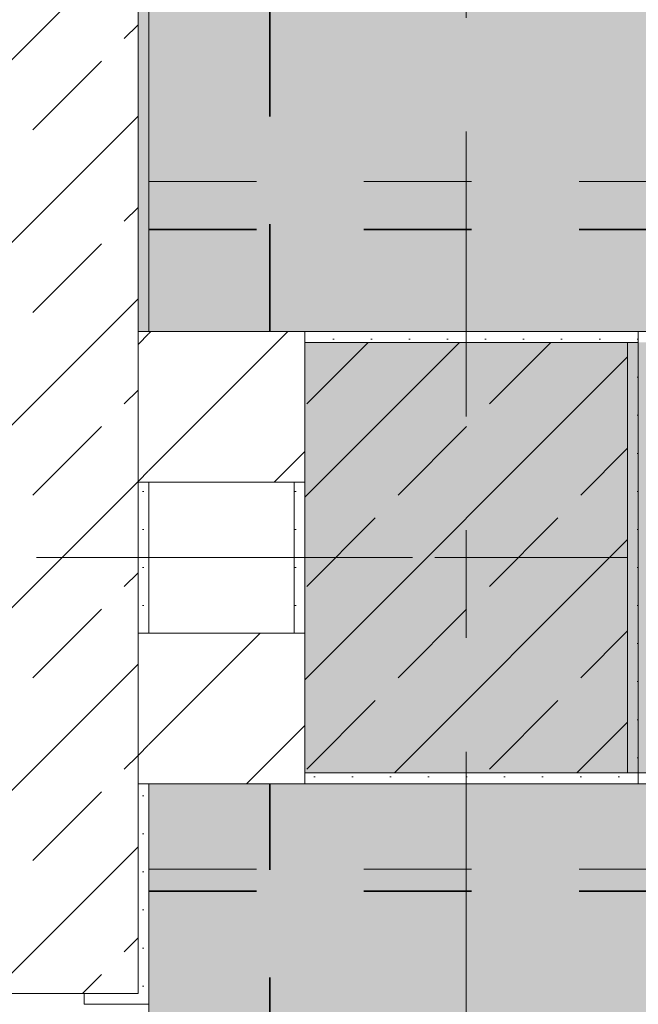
# Model space of a CAD drawing. Header units: metres. Extents: x -3.6 to 65.4, y -11 to 16.8.
# Tile 43 of 178: x 0.1 to 0.7, y 7.9 to 8.8. Entities that reach past the tile are written whole.
import ezdxf

# ---------------------------------------------------------------- set-up
doc = ezdxf.new("R2010")
doc.units = ezdxf.units.M
doc.header["$MEASUREMENT"] = 0
for name, pattern in [('Achse', [0.2, 0.1, -0.05, 0, -0.05]), ('Punktlinie weit', [0.06, 0.01, -0.05]), ('Strichlinie doppelt', [0.546806, 0.264583, -0.105833, 0.070556, -0.105833]), ('Wipeout_Contour', [1, 0, -1])]:
    doc.linetypes.add(name, pattern=pattern)
for name, color, linetype in [('154 - Bemaßung_ Beschriftung.Ausbau - Deckenspiegel', 7, 'Continuous'), ('451 - Universal.Achsen Raster', 7, 'Continuous'), ('604 - Struktur.Wand Aussen', 7, 'Continuous'), ('605 - Struktur.Wand Innen', 7, 'Continuous'), ('607 - Struktur.Stütze', 7, 'Continuous'), ('608 - Struktur.Träger', 7, 'Continuous'), ('Neubau_651 - Abdeckung.Decke abgehängt_ bekleidet', 7, 'Continuous'), ('Neubau_653 - Abdeckung.TB Verkofferung', 7, 'Continuous')]:
    doc.layers.add(name, color=color, linetype=linetype)
doc.styles.add('ERSTELLTER_STIL_2', font='txt')
doc.dimstyles.new('ERSTELLTER_STIL__1', dxfattribs={"dimtxt": 0.1, "dimasz": 0.0532, "dimexe": 0.18, "dimexo": 0.0625, "dimgap": 0, "dimtad": 1, "dimtih": 1, "dimtoh": 1, "dimzin": 0, "dimdsep": 46, "dimtxsty": 'ERSTELLTER_STIL_2', "dimblk": 'ARROWHEAD_2', "dimblk1": 'ARROWHEAD_2', "dimblk2": 'ARROWHEAD_2', "dimcen": 0.09, "dimse1": 1, "dimse2": 1, "dimclrd": 7, "dimclre": 7, "dimclrt": 7, "dimazin": 0, "dimtfac": 1, "dimtdec": 4, "dimtmove": 0, "dimatfit": 3, "dimfxl": 1, "dimtolj": 1, "dimtzin": 0, "dimarcsym": 0})
doc.dimstyles.new('ERSTELLTER_STIL__2', dxfattribs={"dimtxt": 0.1, "dimasz": 0.0532, "dimexe": 0.18, "dimexo": 0.0625, "dimgap": 0, "dimtad": 1, "dimtih": 1, "dimtoh": 1, "dimzin": 0, "dimdsep": 46, "dimtxsty": 'ERSTELLTER_STIL_2', "dimblk": 'ARROWHEAD_2', "dimblk1": 'ARROWHEAD_2', "dimblk2": 'ARROWHEAD_2', "dimcen": 0.09, "dimse1": 1, "dimse2": 1, "dimclrd": 7, "dimclre": 7, "dimclrt": 7, "dimazin": 0, "dimtfac": 1, "dimtdec": 4, "dimtmove": 2, "dimatfit": 3, "dimfxl": 1, "dimtolj": 1, "dimtzin": 0, "dimarcsym": 0})
doc.dimstyles.new('ERSTELLTER_STIL__3', dxfattribs={"dimtxt": 0.1, "dimasz": 0.0532, "dimexe": 0.18, "dimexo": 0.0625, "dimgap": 0, "dimtad": 1, "dimzin": 0, "dimdsep": 46, "dimtxsty": 'ERSTELLTER_STIL_2', "dimblk": 'ARROWHEAD_2', "dimblk1": 'ARROWHEAD_2', "dimblk2": 'ARROWHEAD_2', "dimcen": 0.09, "dimse1": 1, "dimse2": 1, "dimclrd": 7, "dimclre": 7, "dimclrt": 7, "dimazin": 0, "dimtfac": 1, "dimtdec": 4, "dimtmove": 0, "dimatfit": 3, "dimfxl": 1, "dimtolj": 1, "dimtzin": 0, "dimarcsym": 0})
doc.dimstyles.new('ERSTELLTER_STIL__5', dxfattribs={"dimtxt": 0.1, "dimasz": 0.0532, "dimexe": 0.18, "dimexo": 0.0625, "dimgap": 0, "dimtad": 1, "dimzin": 0, "dimdsep": 46, "dimtxsty": 'ERSTELLTER_STIL_2', "dimblk": 'ARROWHEAD_2', "dimblk1": 'ARROWHEAD_2', "dimblk2": 'ARROWHEAD_2', "dimcen": 0.09, "dimse1": 1, "dimse2": 1, "dimclrd": 7, "dimclre": 7, "dimclrt": 7, "dimazin": 0, "dimtfac": 1, "dimtdec": 4, "dimtmove": 2, "dimatfit": 3, "dimfxl": 1, "dimtolj": 1, "dimtzin": 0, "dimarcsym": 0})
pattern_1 = [(45, (0, 0), (-0.08485281, 0.08485281), []), (45, (-0.04243, 0.04243), (-0.08485281, 0.08485281), [0.09, -0.03])]
pattern_2 = [(45, (0, 0), (-0.01767767, 0.01767767), [0, -0.025])]
pattern_3 = [(45, (0, 0), (-0.0636396, 0.0636396), [])]
pattern_4 = [(90, (0, 0), (-0.1299038, 0), [0.075, -0.15]), (90, (-0.06495, 0.1125), (-0.1299038, 0), [0.075, -0.15]), (150, (5e-18, 0.075), (0.0649519, 0.1125), [0.075, -0.15]), (150, (-0.1299, 0.075), (0.0649519, 0.1125), [0.075, -0.15]), (210, (0, 0), (-0.0649519, 0.1125), [0.075, -0.15]), (210, (-0.1299, 8e-18), (-0.0649519, 0.1125), [0.075, -0.15])]

# ---------------------------------------------------------------- blocks, each defined once
blk = doc.blocks.new('*D199')
at = {"layer": '154 - Bemaßung_ Beschriftung.Ausbau - Deckenspiegel', "color": 7, "linetype": 'Continuous', "lineweight": 5}
for p, q in [((-0.67714, 8.01019), (-0.60714, 7.96977)), ((-0.58964, 7.98998), (-0.69464, 7.98998)), ((-0.64214, 7.70998), (-0.64214, 7.98998)), ((-0.67714, 7.73019), (-0.60714, 7.68977)), ((-0.58964, 7.70998), (-0.69464, 7.70998))]:
    blk.add_line(p, q, dxfattribs=at)
at = {"layer": '154 - Bemaßung_ Beschriftung.Ausbau - Deckenspiegel', "color": 7, "lineweight": 5, "insert": (-0.66214, 7.7741), "char_height": 0.1, "attachment_point": 7, "rotation": 90, "style": 'ERSTELLTER_STIL_2'}
blk.add_mtext('\\A1;{\\pql;\\fArial|b0|i0|c0|p38;28}', dxfattribs=at)
blk = doc.blocks.new('ARROWHEAD_2')
at = {"color": 0, "linetype": 'Continuous', "lineweight": 0}
for p, q in [((-0.378, -0.655), (0.378, 0.655)), ((0, 0), (-1, 0))]:
    blk.add_line(p, q, dxfattribs=at)
blk = doc.blocks.new('*D200')
at = {"layer": '154 - Bemaßung_ Beschriftung.Ausbau - Deckenspiegel', "color": 7, "linetype": 'Continuous', "lineweight": 5}
for p, q in [((-0.64214, 8.08998), (-0.64214, 8.12421)), ((-0.60714, 8.06978), (-0.67714, 8.11019)), ((-0.58964, 8.08998), (-0.69464, 8.08998)), ((-0.64214, 7.98998), (-0.64214, 8.08998)), ((-0.67714, 8.01019), (-0.60714, 7.96977)), ((-0.58964, 7.98998), (-0.69464, 7.98998))]:
    blk.add_line(p, q, dxfattribs=at)
at = {"layer": '154 - Bemaßung_ Beschriftung.Ausbau - Deckenspiegel', "color": 7, "lineweight": 5, "insert": (-0.69155, 8.02272), "char_height": 0.1, "attachment_point": 7, "rotation": 90, "style": 'ERSTELLTER_STIL_2'}
blk.add_mtext('\\A1;{\\pql;\\fArial|b0|i0|c0|p38;10}', dxfattribs=at)
blk = doc.blocks.new('*D201')
at = {"layer": '154 - Bemaßung_ Beschriftung.Ausbau - Deckenspiegel', "color": 7, "linetype": 'Continuous', "lineweight": 5}
for p, q in [((-0.67714, 8.62519), (-0.60714, 8.58477)), ((-0.58964, 8.60498), (-0.69464, 8.60498)), ((-0.64214, 8.50998), (-0.64214, 8.60498)), ((-0.67714, 8.53019), (-0.60714, 8.48978)), ((-0.58964, 8.50998), (-0.69464, 8.50998)), ((-0.64214, 8.47575), (-0.64214, 8.50998))]:
    blk.add_line(p, q, dxfattribs=at)
at = {"layer": '154 - Bemaßung_ Beschriftung.Ausbau - Deckenspiegel', "color": 7, "lineweight": 5, "insert": (-0.6605, 8.36378), "char_height": 0.1, "attachment_point": 7, "rotation": 90, "style": 'ERSTELLTER_STIL_2'}
blk.add_mtext('\\A1;{\\pql;\\fArial|b0|i0|c0|p38;9\\fArial|b0|i0|c0|p38;\\A1{\\H.66x;\\S5^  ;}}', dxfattribs=at)
blk = doc.blocks.new('*D202')
at = {"layer": '154 - Bemaßung_ Beschriftung.Ausbau - Deckenspiegel', "color": 7, "linetype": 'Continuous', "lineweight": 5}
for p, q in [((-0.67714, 8.95519), (-0.60714, 8.91477)), ((-0.58964, 8.93498), (-0.69464, 8.93498)), ((-0.64214, 8.60498), (-0.64214, 8.93498)), ((-0.67714, 8.62519), (-0.60714, 8.58477)), ((-0.58964, 8.60498), (-0.69464, 8.60498))]:
    blk.add_line(p, q, dxfattribs=at)
at = {"layer": '154 - Bemaßung_ Beschriftung.Ausbau - Deckenspiegel', "color": 7, "lineweight": 5, "insert": (-0.66214, 8.6941), "char_height": 0.1, "attachment_point": 7, "rotation": 90, "style": 'ERSTELLTER_STIL_2'}
blk.add_mtext('\\A1;{\\pql;\\fArial|b0|i0|c0|p38;33}', dxfattribs=at)
blk = doc.blocks.new('*D215')
at = {"layer": '154 - Bemaßung_ Beschriftung.Ausbau - Deckenspiegel', "color": 7, "linetype": 'Continuous', "lineweight": 5}
for p, q in [((0.235, 14.57112), (0.235, 14.67612)), ((0.25521, 14.65862), (0.21479, 14.58862)), ((0.3677, 14.65862), (0.32728, 14.58862)), ((0.20077, 14.62362), (0.235, 14.62362)), ((0.235, 14.62362), (0.34749, 14.62362))]:
    blk.add_line(p, q, dxfattribs=at)
at = {"layer": '154 - Bemaßung_ Beschriftung.Ausbau - Deckenspiegel', "color": 7, "lineweight": 5, "insert": (0.21557, 14.64253), "char_height": 0.1, "attachment_point": 7, "style": 'ERSTELLTER_STIL_2'}
blk.add_mtext('\\A1;{\\pql;\\fArial|b0|i0|c0|p38;11\\fArial|b0|i0|c0|p38;\\A1{\\H.66x;\\S25^  ;}}', dxfattribs=at)
blk = doc.blocks.new('*D216')
at = {"layer": '154 - Bemaßung_ Beschriftung.Ausbau - Deckenspiegel', "color": 7, "linetype": 'Continuous', "lineweight": 5}
for p, q in [((0.34749, 14.57112), (0.34749, 14.67612)), ((0.3677, 14.65862), (0.32728, 14.58862)), ((0.8477, 14.65862), (0.80728, 14.58862)), ((0.235, 14.62362), (0.34749, 14.62362)), ((0.34749, 14.62362), (0.82749, 14.62362))]:
    blk.add_line(p, q, dxfattribs=at)
at = {"layer": '154 - Bemaßung_ Beschriftung.Ausbau - Deckenspiegel', "color": 7, "lineweight": 5, "insert": (0.5116, 14.64362), "char_height": 0.1, "attachment_point": 7, "style": 'ERSTELLTER_STIL_2'}
blk.add_mtext('\\A1;{\\pql;\\fArial|b0|i0|c0|p38;48}', dxfattribs=at)
blk = doc.blocks.new('*D247')
at = {"layer": '154 - Bemaßung_ Beschriftung.Ausbau - Deckenspiegel', "color": 7, "linetype": 'Continuous', "lineweight": 5}
for p, q in [((1.31249, 8.79019), (1.38249, 8.74977)), ((1.39999, 8.76998), (1.29499, 8.76998)), ((1.34749, 8.50998), (1.34749, 8.76998)), ((1.31249, 8.53019), (1.38249, 8.48978)), ((1.39999, 8.50998), (1.29499, 8.50998)), ((1.34749, 8.47575), (1.34749, 8.50998))]:
    blk.add_line(p, q, dxfattribs=at)
at = {"layer": '154 - Bemaßung_ Beschriftung.Ausbau - Deckenspiegel', "color": 7, "lineweight": 5, "insert": (1.32749, 8.5641), "char_height": 0.1, "attachment_point": 7, "rotation": 90, "style": 'ERSTELLTER_STIL_2'}
blk.add_mtext('\\A1;{\\pql;\\fArial|b0|i0|c0|p38;26}', dxfattribs=at)
blk = doc.blocks.new('*D261')
at = {"layer": '154 - Bemaßung_ Beschriftung.Ausbau - Deckenspiegel', "color": 7, "linetype": 'Continuous', "lineweight": 5}
for p, q in [((1.3475, 8.08998), (1.3475, 8.12421)), ((1.3825, 8.06978), (1.3125, 8.11019)), ((1.4, 8.08998), (1.295, 8.08998)), ((1.3475, 7.98998), (1.3475, 8.08998)), ((1.3125, 8.01019), (1.3825, 7.96977)), ((1.4, 7.98998), (1.295, 7.98998))]:
    blk.add_line(p, q, dxfattribs=at)
at = {"layer": '154 - Bemaßung_ Beschriftung.Ausbau - Deckenspiegel', "color": 7, "lineweight": 5, "insert": (1.3275, 8.11021), "char_height": 0.1, "attachment_point": 7, "rotation": 90, "style": 'ERSTELLTER_STIL_2'}
blk.add_mtext('\\A1;{\\pql;\\fArial|b0|i0|c0|p38;10}', dxfattribs=at)

msp = doc.modelspace()

# ---------------------------------------------------------------- hatches: boundary and pattern name
at = {"layer": '604 - Struktur.Wand Aussen', "linetype": 'Continuous', "lineweight": 0, "true_color": 0x000000}
h = msp.add_hatch(dxfattribs=at)
h.set_pattern_fill('Gips_0001', color=18, style=0, pattern_type=2)
h.set_pattern_definition(pattern_2)
h.paths.add_polyline_path([(0.235, 7.895), (0.225, 7.895), (0.175, 7.895), (0.175, 7.885), (0.235, 7.885)])
at = {"layer": '607 - Struktur.Stütze', "linetype": 'Continuous', "lineweight": 0, "true_color": 0x000000}
h = msp.add_hatch(dxfattribs=at)
h.set_pattern_fill('Gips_0001', color=18, style=0, pattern_type=2)
h.set_pattern_definition(pattern_2)
h.paths.add_polyline_path([(0.67999, 8.09998), (0.37999, 8.09998), (0.37999, 8.08998), (0.68999, 8.08998), (0.68999, 8.50998), (0.37999, 8.50998), (0.37999, 8.49998), (0.67999, 8.49998)])
h = msp.add_hatch(dxfattribs=at)
h.set_pattern_fill('Beton__Stahlbeton_0001', color=18, style=0, pattern_type=2)
h.set_pattern_definition(pattern_1)
h.paths.add_polyline_path([(0.37999, 8.09998), (0.67999, 8.09998), (0.67999, 8.49998), (0.37999, 8.49998)])
h = msp.add_hatch(dxfattribs=at)
h.set_pattern_fill('Gips_0001', color=18, style=0, pattern_type=2)
h.set_pattern_definition(pattern_2)
h.paths.add_polyline_path([(0.36999, 8.22998), (0.37999, 8.22998), (0.37999, 8.36998), (0.36999, 8.36998)])

# ---------------------------------------------------------------- linework, layer by layer
at = {"layer": '451 - Universal.Achsen Raster', "color": 160, "linetype": 'Strichlinie doppelt', "lineweight": 9, "true_color": 0x3232ff}
for p, q in [((0.52999, -10.585), (0.52999, 16.355)), ((64.93502, 8.29998), (-3.175, 8.29998))]:
    msp.add_line(p, q, dxfattribs=at)
at = {"layer": '604 - Struktur.Wand Aussen', "color": 7, "linetype": 'Continuous', "lineweight": 13}
for p in [(0.105, 7.895), (0.225, 7.895)]:
    msp.add_line(p, (0.175, 7.895), dxfattribs=at)
at = {"layer": '604 - Struktur.Wand Aussen', "color": 7, "linetype": 'Continuous', "lineweight": 5}
for p, q in [((0.175, 7.895), (0.175, 7.885)), ((0.235, 7.895), (0.235, 7.885)), ((0.175, 7.885), (0.235, 7.885))]:
    msp.add_line(p, q, dxfattribs=at)
at = {"layer": '607 - Struktur.Stütze', "color": 7, "linetype": 'Continuous', "lineweight": 5, "flags": 128}
for points in [[(0.37999, 8.08998), (0.68999, 8.08998), (0.68999, 8.50998), (0.37999, 8.50998)], [(0.36999, 8.36998), (0.36999, 8.22998)]]:
    msp.add_lwpolyline(points, dxfattribs=at)
at = {"layer": '607 - Struktur.Stütze', "color": 7, "linetype": 'Continuous', "lineweight": 13, "flags": 128}
msp.add_lwpolyline([(0.37999, 8.09998), (0.67999, 8.09998), (0.67999, 8.49998), (0.37999, 8.49998)], close=True, dxfattribs=at)
at = {"layer": '608 - Struktur.Träger', "color": 7, "linetype": 'Achse', "lineweight": 9}
msp.add_line((0.37999, 8.29998), (61.87999, 8.29998), dxfattribs=at)
at = {"layer": 'Neubau_651 - Abdeckung.Decke abgehängt_ bekleidet', "color": 1, "linetype": 'Continuous', "lineweight": 13}
for p, q in [((0.235, 8.64948), (0.235, 8.50998)), ((0.235, 8.50998), (7.66002, 8.50998)), ((0.235, 8.08998), (0.235, 8.01048)), ((7.66, 8.08998), (0.235, 8.08998))]:
    msp.add_line(p, q, dxfattribs=at)
at = {"layer": 'Neubau_651 - Abdeckung.Decke abgehängt_ bekleidet', "color": 1, "linetype": 'Achse', "lineweight": 35}
for p, q in [((0.235, 8.60498), (7.66002, 8.60498)), ((0.235, 7.98998), (7.66, 7.98998))]:
    msp.add_line(p, q, dxfattribs=at)
at = {"layer": 'Neubau_653 - Abdeckung.TB Verkofferung', "color": 1, "linetype": 'Punktlinie weit', "lineweight": 9}
for p, q in [((0.235, 8.64948), (7.66002, 8.64948)), ((0.235, 8.50998), (0.235, 8.64948)), ((0.235, 8.01048), (0.235, 8.08998)), ((0.235, 8.01048), (7.66, 8.01048))]:
    msp.add_line(p, q, dxfattribs=at)
at = {"layer": 'Neubau_653 - Abdeckung.TB Verkofferung', "color": 1, "linetype": 'Continuous', "lineweight": 9}
msp.add_line((0.235, 8.08998), (0.235, 8.50998), dxfattribs=at)

# ---------------------------------------------------------------- dimensions: what is measured, and where the dimension line sits
at = {"layer": '154 - Bemaßung_ Beschriftung.Ausbau - Deckenspiegel', "color": 7, "linetype": 'Continuous', "lineweight": 5}
for base, p1, p2, picture, middle in [((-0.64214, 8.93498), (0.235, 8.60498), (0.235, 8.93498), '*D202', (-0.71214, 8.77033)), ((-0.64214, 7.98998), (0.235, 7.70998), (0.235, 7.98998), '*D199', (-0.71214, 7.85033))]:
    dim = msp.add_linear_dim(base=base, p1=p1, p2=p2, angle=90, dimstyle='ERSTELLTER_STIL__3', dxfattribs=at)
    dim.commit()
    dim.dimension.update_dxf_attribs({"geometry": picture, "text_midpoint": middle, "dimtype": 160, "text_rotation": 90})

# ---------------------------------------------------------------- next in the draw order: wipeouts: each hides what was drawn before it
at = {"color": 254, "linetype": 'Wipeout_Contour', "lineweight": 0, "ltscale": 33.831363}
msp.add_wipeout([(0.235, 8.36998), (0.235, 8.50998), (0.225, 8.50998), (0.225, 8.36998)], dxfattribs=at).dxf.layer = '605 - Struktur.Wand Innen'
at = {"color": 254, "linetype": 'Wipeout_Contour', "lineweight": 0, "ltscale": 32.713807}
msp.add_wipeout([(0.235, 8.08998), (0.235, 8.22998), (0.225, 8.22998), (0.225, 8.08998)], dxfattribs=at).dxf.layer = '605 - Struktur.Wand Innen'

# ---------------------------------------------------------------- next in the draw order: hatches: boundary and pattern name
at = {"layer": '604 - Struktur.Wand Aussen', "linetype": 'Continuous', "lineweight": 0, "true_color": 0x000000}
h = msp.add_hatch(dxfattribs=at)
h.set_pattern_fill('Beton__Stahlbeton_0001', color=18, style=0, pattern_type=2)
h.set_pattern_definition(pattern_1)
h.paths.add_polyline_path([(-0.015, 13.455), (-0.015, 7.895), (0.105, 7.895), (0.175, 7.895), (0.225, 7.895), (0.225, 13.455)])
at = {"layer": '605 - Struktur.Wand Innen', "linetype": 'Continuous', "lineweight": 0, "true_color": 0x000000}
h = msp.add_hatch(dxfattribs=at)
h.set_pattern_fill('MW_Ziegel_0001', color=18, style=0, pattern_type=2)
h.set_pattern_definition(pattern_3)
h.paths.add_polyline_path([(0.235, 8.36998), (0.235, 8.50998), (0.225, 8.50998), (0.225, 8.36998)])
h = msp.add_hatch(dxfattribs=at)
h.set_pattern_fill('MW_Ziegel_0001', color=18, style=0, pattern_type=2)
h.set_pattern_definition(pattern_3)
h.paths.add_polyline_path([(0.235, 8.08998), (0.235, 8.22998), (0.225, 8.22998), (0.225, 8.08998)])

# ---------------------------------------------------------------- next in the draw order: linework, layer by layer
at = {"layer": '604 - Struktur.Wand Aussen', "color": 7, "linetype": 'Continuous', "lineweight": 13}
for p, q in [((0.225, 8.50998), (0.225, 13.445)), ((0.225, 8.50998), (0.225, 8.36998)), ((0.225, 8.50998), (0.225, 8.36998)), ((0.225, 8.22998), (0.225, 8.36998)), ((0.225, 8.22998), (0.225, 8.08998)), ((0.225, 8.22998), (0.225, 8.08998)), ((0.225, 7.895), (0.225, 8.08998))]:
    msp.add_line(p, q, dxfattribs=at)

# ---------------------------------------------------------------- next in the draw order: wipeouts: each hides what was drawn before it
at = {"color": 254, "linetype": 'Wipeout_Contour', "lineweight": 0, "ltscale": 33.841724}
msp.add_wipeout([(0.37999, 8.50998), (0.235, 8.50998), (0.235, 8.36998), (0.37999, 8.36998)], dxfattribs=at).dxf.layer = '605 - Struktur.Wand Innen'
at = {"color": 254, "linetype": 'Wipeout_Contour', "lineweight": 0, "ltscale": 32.724497}
msp.add_wipeout([(0.37999, 8.22998), (0.235, 8.22998), (0.235, 8.08998), (0.37999, 8.08998)], dxfattribs=at).dxf.layer = '605 - Struktur.Wand Innen'

# ---------------------------------------------------------------- next in the draw order: hatches: boundary and pattern name
at = {"layer": '604 - Struktur.Wand Aussen', "linetype": 'Continuous', "lineweight": 0, "true_color": 0x000000}
h = msp.add_hatch(dxfattribs=at)
h.set_pattern_fill('Gips_0001', color=18, style=0, pattern_type=2)
h.set_pattern_definition(pattern_2)
h.paths.add_polyline_path([(0.235, 8.50998), (0.235, 13.445), (0.225, 13.445), (0.225, 8.50998)])
h = msp.add_hatch(dxfattribs=at)
h.set_pattern_fill('Gips_0001', color=18, style=0, pattern_type=2)
h.set_pattern_definition(pattern_2)
h.paths.add_polyline_path([(0.235, 8.22998), (0.235, 8.36998), (0.225, 8.36998), (0.225, 8.22998)])
h = msp.add_hatch(dxfattribs=at)
h.set_pattern_fill('Gips_0001', color=18, style=0, pattern_type=2)
h.set_pattern_definition(pattern_2)
h.paths.add_polyline_path([(0.225, 7.895), (0.235, 7.895), (0.235, 8.08998), (0.225, 8.08998)])
at = {"layer": '605 - Struktur.Wand Innen', "linetype": 'Continuous', "lineweight": 0, "true_color": 0x000000}
h = msp.add_hatch(dxfattribs=at)
h.set_pattern_fill('MW_Ziegel_0001', color=18, style=0, pattern_type=2)
h.set_pattern_definition(pattern_3)
h.paths.add_polyline_path([(0.37999, 8.50998), (0.235, 8.50998), (0.235, 8.36998), (0.37999, 8.36998)])
h = msp.add_hatch(dxfattribs=at)
h.set_pattern_fill('MW_Ziegel_0001', color=18, style=0, pattern_type=2)
h.set_pattern_definition(pattern_3)
h.paths.add_polyline_path([(0.37999, 8.22998), (0.235, 8.22998), (0.235, 8.08998), (0.37999, 8.08998)])
at = {"layer": '608 - Struktur.Träger', "linetype": 'Continuous', "lineweight": 0, "true_color": 0x000000}
h = msp.add_hatch(dxfattribs=at)
h.set_pattern_fill('Beton__Stahlbeton_0001', color=18, style=0, pattern_type=2)
h.set_pattern_definition(pattern_1)
h.paths.add_polyline_path([(0.68999, 8.49998), (0.37999, 8.49998), (0.37999, 8.09998), (0.68999, 8.09998), (7.56999, 8.09998), (7.88999, 8.09998), (11.16999, 8.09998), (11.48999, 8.09998), (14.76999, 8.09998), (15.08999, 8.09998), (18.36999, 8.09998), (18.68999, 8.09998), (25.56999, 8.09998), (25.88999, 8.09998), (29.23003, 8.09998), (29.40002, 8.09998), (32.76999, 8.09998), (33.08999, 8.09998), (39.96999, 8.09998), (40.28999, 8.09998), (47.16999, 8.09998), (47.48999, 8.09998), (50.76999, 8.09998), (51.08999, 8.09998), (54.36999, 8.09998), (54.68999, 8.09998), (61.56999, 8.09998), (61.87999, 8.09998), (61.87999, 8.49998), (61.56999, 8.49998), (58.20502, 8.49998), (58.05503, 8.49998), (54.68999, 8.49998), (54.36999, 8.49998), (51.08999, 8.49998), (50.76999, 8.49998), (47.48999, 8.49998), (47.16999, 8.49998), (43.81, 8.49998), (43.66, 8.49998), (40.28999, 8.49998), (39.96999, 8.49998), (39.03002, 8.49998), (38.90002, 8.49998), (37.71, 8.49998), (37.58, 8.49998), (36.61, 8.49998), (36.46, 8.49998), (33.08999, 8.49998), (32.76999, 8.49998), (29.40002, 8.49998), (29.23003, 8.49998), (25.88999, 8.49998), (25.56999, 8.49998), (18.68999, 8.49998), (18.36999, 8.49998), (15.08999, 8.49998), (14.76999, 8.49998), (11.48999, 8.49998), (11.16999, 8.49998), (7.88999, 8.49998), (7.56999, 8.49998)])
at = {"layer": 'Neubau_651 - Abdeckung.Decke abgehängt_ bekleidet', "linetype": 'Continuous', "lineweight": 13, "true_color": 0xffbfbf}
h = msp.add_hatch(dxfattribs=at)
h.set_pattern_fill('sechseckig_0001', color=254, style=0, pattern_type=2)
h.set_pattern_definition(pattern_4)
h.paths.add_polyline_path([(0.70249, 12.68998), (0.235, 12.68998), (0.235, 8.50998), (7.66002, 8.50998), (7.66002, 12.98998), (0.70249, 12.98998)])
h.paths.add_polyline_path([(0.74749, 9.14998), (0.74749, 12.44998), (7.14749, 12.44998), (7.14749, 9.14998)], flags=0)
h = msp.add_hatch(dxfattribs=at)
h.set_pattern_fill('sechseckig_0001', color=254, style=0, pattern_type=2)
h.set_pattern_definition(pattern_4)
h.paths.add_polyline_path([(0.235, 8.08998), (0.235, 6.00998), (7.66, 6.00998), (7.66, 8.08998)])
h.paths.add_polyline_path([(0.7475, 7.54998), (7.1475, 7.54998), (7.1475, 6.54998), (0.7475, 6.54998)], flags=0)

# ---------------------------------------------------------------- next in the draw order: linework, layer by layer
at = {"layer": '604 - Struktur.Wand Aussen', "color": 7, "linetype": 'Continuous', "lineweight": 18}
for p, q in [((0.235, 8.50998), (0.225, 8.50998)), ((0.235, 8.50998), (0.225, 8.50998)), ((0.225, 8.36998), (0.235, 8.36998)), ((0.225, 8.36998), (0.235, 8.36998)), ((0.235, 8.22998), (0.225, 8.22998)), ((0.235, 8.22998), (0.225, 8.22998)), ((0.225, 8.08998), (0.235, 8.08998)), ((0.225, 8.08998), (0.235, 8.08998))]:
    msp.add_line(p, q, dxfattribs=at)
at = {"layer": '604 - Struktur.Wand Aussen', "color": 7, "linetype": 'Continuous', "lineweight": 5, "flags": 128}
for points in [[(0.235, 8.50998), (0.235, 13.445)], [(0.235, 8.22998), (0.235, 8.36998)], [(0.235, 7.895), (0.235, 8.08998)]]:
    msp.add_lwpolyline(points, dxfattribs=at)
at = {"layer": '605 - Struktur.Wand Innen', "color": 7, "linetype": 'Continuous', "lineweight": 18, "flags": 128}
for points in [[(0.37999, 8.50998), (0.235, 8.50998)], [(0.37999, 8.49998), (0.37999, 8.50998)], [(0.235, 8.36998), (0.37999, 8.36998)], [(0.37999, 8.22998), (0.235, 8.22998)], [(0.37999, 8.08998), (0.37999, 8.09998)], [(0.235, 8.08998), (0.37999, 8.08998)]]:
    msp.add_lwpolyline(points, dxfattribs=at)
at = {"layer": '608 - Struktur.Träger', "color": 7, "linetype": 'Continuous', "lineweight": 13}
for p, q in [((0.37999, 8.50998), (61.87999, 8.50998)), ((0.37999, 8.08998), (0.37999, 8.50998)), ((0.68999, 8.49998), (0.37999, 8.49998)), ((0.37999, 8.08998), (61.87999, 8.08998))]:
    msp.add_line(p, q, dxfattribs=at)
at = {"layer": '608 - Struktur.Träger', "color": 7, "linetype": 'Continuous', "lineweight": 9}
msp.add_line((0.37999, 8.49998), (0.37999, 8.09998), dxfattribs=at)
at = {"layer": '608 - Struktur.Träger', "color": 7, "linetype": 'Continuous', "lineweight": 13, "flags": 128}
msp.add_lwpolyline([(32.76999, 8.09998), (29.40002, 8.09998), (29.23003, 8.09998), (25.88999, 8.09998), (25.56999, 8.09998), (18.68999, 8.09998), (18.36999, 8.09998), (15.08999, 8.09998), (14.76999, 8.09998), (11.48999, 8.09998), (11.16999, 8.09998), (7.88999, 8.09998), (7.56999, 8.09998), (0.68999, 8.09998), (0.37999, 8.09998)], dxfattribs=at)
at = {"layer": 'Neubau_651 - Abdeckung.Decke abgehängt_ bekleidet', "color": 1, "linetype": 'Achse', "lineweight": 35}
for p, q in [((0.34749, 8.50998), (0.34749, 12.98998)), ((0.3475, 6.00998), (0.3475, 8.08998))]:
    msp.add_line(p, q, dxfattribs=at)
at = {"layer": 'Neubau_651 - Abdeckung.Decke abgehängt_ bekleidet', "color": 1, "linetype": 'Continuous', "lineweight": 13, "flags": 128}
for points in [[(0.70249, 12.68998), (0.235, 12.68998), (0.235, 8.50998), (7.66002, 8.50998), (7.66002, 12.98998), (0.70249, 12.98998)], [(0.235, 8.08998), (0.235, 6.00998), (7.66, 6.00998), (7.66, 8.08998)]]:
    msp.add_lwpolyline(points, close=True, dxfattribs=at)

# ---------------------------------------------------------------- next in the draw order: dimensions: what is measured, and where the dimension line sits
at = {"layer": '154 - Bemaßung_ Beschriftung.Ausbau - Deckenspiegel', "color": 7, "linetype": 'Continuous', "lineweight": 5}
for base, p1, p2, dimstyle, picture, middle in [((0.34749, 14.62362), (0.235, 8.50998), (0.34749, 8.50998), 'ERSTELLTER_STIL__2', '*D215', (0.46498, 14.69362)), ((0.82749, 14.62362), (0.34749, 8.50998), (0.82749, 12.33764), 'ERSTELLTER_STIL__1', '*D216', (0.58784, 14.69362))]:
    dim = msp.add_linear_dim(base=base, p1=p1, p2=p2, dimstyle=dimstyle, dxfattribs=at)
    dim.commit()
    dim.dimension.update_dxf_attribs({"geometry": picture, "text_midpoint": middle, "dimtype": 160})
for base, p1, p2, dimstyle, picture, middle in [((1.34749, 8.76998), (0.125, 8.50998), (1.15749, 8.76998), 'ERSTELLTER_STIL__3', '*D247', (1.27749, 8.64033)), ((-0.6421436, 8.604982), (0.235, 8.5099823), (0.235, 8.604982), 'ERSTELLTER_STIL__3', '*D201', (-0.7121436, 8.5369583)), ((1.3475, 8.08998), (1.38424, 7.98998), (0.37999, 8.08998), 'ERSTELLTER_STIL__3', '*D261', (1.2775, 8.18645)), ((-0.64214, 8.08998), (0.235, 7.98998), (0.235, 8.08998), 'ERSTELLTER_STIL__5', '*D200', (-0.74155, 8.09895))]:
    dim = msp.add_linear_dim(base=base, p1=p1, p2=p2, angle=90, dimstyle=dimstyle, dxfattribs=at)
    dim.commit()
    dim.dimension.update_dxf_attribs({"geometry": picture, "text_midpoint": middle, "dimtype": 160, "text_rotation": 90})

doc.saveas('drawing.dxf')
